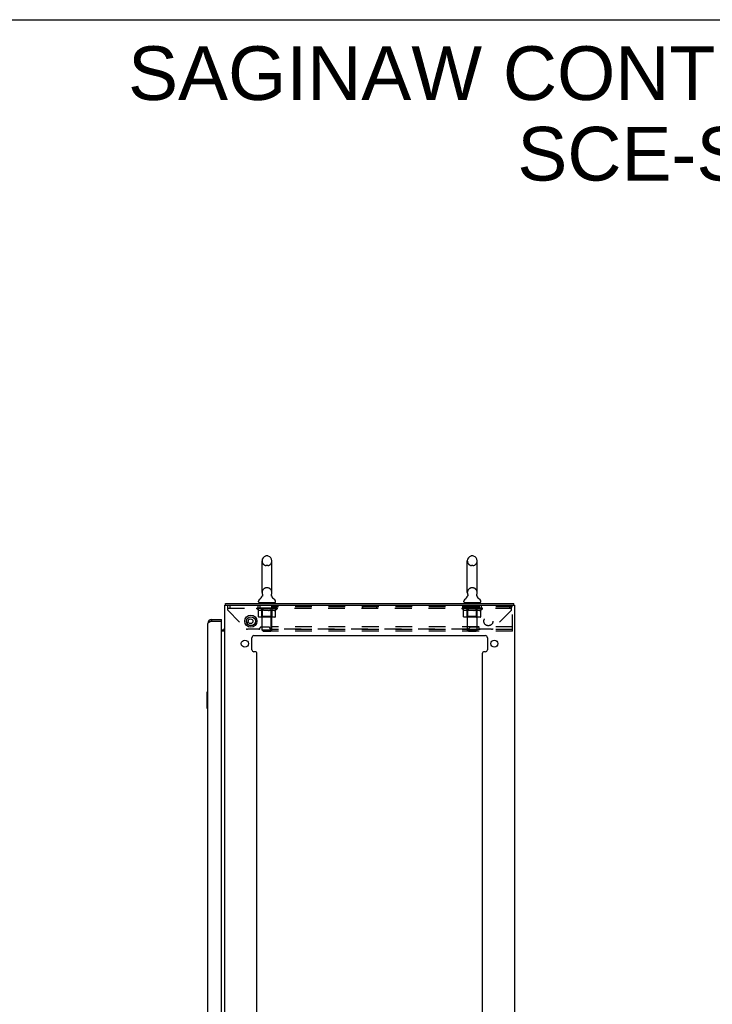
# Model space of a CAD drawing. Header units: inches. Extents: x 0 to 189, y 0 to 122.
# Tile 43 of 44: x 96 to 139, y 61 to 122. Entities that reach past the tile are written whole.
import ezdxf

# ---------------------------------------------------------------- set-up
doc = ezdxf.new("R2010")
doc.units = ezdxf.units.IN
doc.header["$LTSCALE"] = 10.388889
doc.header["$MEASUREMENT"] = 0
doc.linetypes.add('HIDDEN', pattern=[0.2, 0.1, -0.1])
doc.layers.get('0').update_dxf_attribs({"linetype": 'CONTINUOUS'})
doc.layers.add('DEFAULT_2', color=8, linetype='HIDDEN')
doc.layers.add('DIMENSIONS', color=7, linetype='CONTINUOUS')
doc.styles.get("Standard").update_dxf_attribs({"font": 'arial.ttf'})

msp = doc.modelspace()

# ---------------------------------------------------------------- linework, layer by layer
at = {"color": 7, "linetype": 'Continuous'}
for p, q in [((0, 122.222), (188.889, 122.222)), ((111.363, 86.662), (111.363, 88.637)), ((111.712, 88.937), (111.625, 88.937)), ((111.975, 86.662), (111.975, 88.637)), ((124.113, 86.662), (124.113, 88.637)), ((124.462, 88.937), (124.375, 88.937)), ((124.725, 86.662), (124.725, 88.637)), ((111.377, 86.443), (111.375, 86.439)), ((124.127, 86.443), (124.125, 86.439)), ((109.096, 85.888), (109.096, 85.992)), ((111.146, 86.091), (111.146, 86.13)), ((111.169, 86.022), (111.169, 85.992)), ((112.169, 86.022), (111.169, 86.022)), ((112.169, 86.022), (112.169, 85.992)), ((112.192, 86.091), (112.192, 86.13)), ((123.896, 86.091), (123.896, 86.13)), ((123.919, 86.022), (123.919, 85.992)), ((124.919, 86.022), (123.919, 86.022)), ((124.919, 86.022), (124.919, 85.992)), ((124.942, 86.091), (124.942, 86.13)), ((126.992, 85.888), (126.992, 85.992)), ((108.232, 84.992), (108.232, 84.888)), ((108.84, 84.888), (108.84, 84.992)), ((108.84, 84.888), (108.82, 84.888)), ((109.043, 84.351), (109.007, 84.385)), ((107.926, 80.477), (107.926, 79.507)), ((107.986, 80.492), (107.941, 80.492)), ((107.972, 80.392), (107.972, 79.592)), ((107.941, 79.492), (107.986, 79.492))]:
    msp.add_line(p, q, dxfattribs=at)
at = {"color": 3, "linetype": 'Continuous'}
for p, q in [((109.044, 7.356), (109.044, 85.888)), ((109.044, 85.888), (127.044, 85.888)), ((109.096, 85.992), (126.992, 85.992)), ((127.044, 85.888), (127.044, 7.356)), ((108.232, 84.992), (108.84, 84.992)), ((107.986, 8.498), (107.986, 84.745)), ((108.232, 84.888), (108.82, 84.888)), ((108.84, 8.376), (108.84, 84.868)), ((108.84, 84.346), (108.901, 84.346)), ((109.004, 84.388), (109.006, 84.386)), ((109.006, 84.386), (109.007, 84.386)), ((110.54, 84.638), (110.797, 84.638)), ((108.84, 84.294), (109.003, 84.294)), ((110.732, 83.121), (110.732, 83.867)), ((110.857, 83.992), (125.231, 83.992)), ((125.356, 83.867), (125.356, 83.121)), ((110.919, 82.996), (110.857, 82.996)), ((111.044, 59.539), (111.044, 82.871)), ((125.044, 82.871), (125.044, 59.539)), ((125.231, 82.996), (125.169, 82.996))]:
    msp.add_line(p, q, dxfattribs=at)
at = {"color": 7, "linetype": 'Continuous'}
for points in [[(111.382, 86.555), (111.383, 86.551), (111.385, 86.546), (111.386, 86.541), (111.387, 86.537), (111.389, 86.532), (111.389, 86.527), (111.39, 86.522), (111.391, 86.517), (111.391, 86.512), (111.391, 86.507), (111.391, 86.502), (111.391, 86.497), (111.39, 86.492), (111.39, 86.487), (111.389, 86.482), (111.388, 86.477), (111.387, 86.472), (111.386, 86.467), (111.384, 86.462), (111.383, 86.457), (111.381, 86.453), (111.379, 86.448), (111.377, 86.443)], [(111.962, 86.439), (111.96, 86.443), (111.958, 86.448), (111.956, 86.453), (111.954, 86.457), (111.953, 86.462), (111.951, 86.467), (111.95, 86.472), (111.949, 86.477), (111.948, 86.482), (111.947, 86.487), (111.947, 86.492), (111.946, 86.497), (111.946, 86.502), (111.946, 86.507), (111.946, 86.512), (111.947, 86.517), (111.947, 86.522), (111.948, 86.527), (111.949, 86.532), (111.95, 86.537), (111.951, 86.541), (111.952, 86.546), (111.954, 86.551), (111.955, 86.555)], [(124.132, 86.555), (124.133, 86.551), (124.135, 86.546), (124.136, 86.541), (124.137, 86.537), (124.139, 86.532), (124.139, 86.527), (124.14, 86.522), (124.141, 86.517), (124.141, 86.512), (124.141, 86.507), (124.141, 86.502), (124.141, 86.497), (124.14, 86.492), (124.14, 86.487), (124.139, 86.482), (124.138, 86.477), (124.137, 86.472), (124.136, 86.467), (124.135, 86.462), (124.133, 86.457), (124.131, 86.453), (124.129, 86.448), (124.127, 86.443)], [(124.712, 86.439), (124.71, 86.443), (124.708, 86.448), (124.706, 86.453), (124.704, 86.457), (124.703, 86.462), (124.701, 86.467), (124.7, 86.472), (124.699, 86.477), (124.698, 86.482), (124.697, 86.487), (124.697, 86.492), (124.696, 86.497), (124.696, 86.502), (124.696, 86.507), (124.696, 86.512), (124.697, 86.517), (124.697, 86.522), (124.698, 86.527), (124.699, 86.532), (124.7, 86.537), (124.701, 86.541), (124.702, 86.546), (124.704, 86.551), (124.705, 86.555)], [(107.971, 80.428), (107.971, 80.422), (107.971, 80.416), (107.972, 80.41), (107.972, 80.404), (107.972, 80.398), (107.972, 80.392)], [(107.972, 79.592), (107.972, 79.586), (107.972, 79.579), (107.972, 79.573), (107.971, 79.567), (107.971, 79.561), (107.971, 79.556)]]:
    msp.add_lwpolyline(points, dxfattribs=at)
at = {"color": 3, "linetype": 'Continuous'}
for points in [[(109.083, 85.888), (109.083, 85.89), (109.084, 85.895), (109.085, 85.9), (109.086, 85.906), (109.086, 85.911), (109.086, 85.917), (109.087, 85.923), (109.087, 85.928), (109.087, 85.933), (109.087, 85.938), (109.087, 85.952)], [(109.087, 85.952), (109.087, 85.956), (109.087, 85.96), (109.087, 85.963), (109.088, 85.966), (109.088, 85.969), (109.088, 85.973), (109.088, 85.976), (109.088, 85.978), (109.089, 85.981), (109.089, 85.983), (109.09, 85.984), (109.09, 85.986), (109.091, 85.987), (109.091, 85.988), (109.092, 85.989), (109.092, 85.99), (109.093, 85.991), (109.094, 85.991), (109.095, 85.992), (109.096, 85.992)], [(108.153, 84.858), (108.138, 84.852), (108.123, 84.846), (108.109, 84.84), (108.095, 84.834), (108.082, 84.828), (108.07, 84.823), (108.058, 84.817), (108.047, 84.811), (108.037, 84.805), (108.027, 84.799), (108.019, 84.793), (108.011, 84.787), (108.004, 84.781), (107.999, 84.775), (107.994, 84.769), (107.99, 84.763), (107.988, 84.757), (107.986, 84.751), (107.986, 84.745)], [(108.232, 84.888), (108.216, 84.882), (108.2, 84.876), (108.184, 84.87), (108.168, 84.864), (108.153, 84.858)], [(109.003, 84.389), (109.003, 84.389), (109.003, 84.389), (109.004, 84.388), (109.004, 84.388), (109.004, 84.388)], [(109.007, 84.386), (109.013, 84.381), (109.015, 84.38), (109.017, 84.379), (109.018, 84.377), (109.02, 84.376), (109.022, 84.374), (109.024, 84.372), (109.026, 84.371), (109.028, 84.369), (109.03, 84.367), (109.032, 84.365), (109.034, 84.363), (109.036, 84.361), (109.038, 84.359), (109.039, 84.357), (109.04, 84.355)], [(109.023, 84.317), (109.028, 84.319), (109.03, 84.321), (109.032, 84.322), (109.035, 84.323), (109.037, 84.324), (109.039, 84.326), (109.04, 84.327), (109.042, 84.329), (109.042, 84.33), (109.043, 84.332), (109.043, 84.333), (109.044, 84.335)], [(109.04, 84.355), (109.041, 84.353), (109.042, 84.351), (109.043, 84.35), (109.043, 84.348), (109.044, 84.347), (109.044, 84.346)], [(109.003, 84.294), (109.003, 84.296), (109.003, 84.298), (109.004, 84.3), (109.004, 84.301), (109.005, 84.303), (109.006, 84.305), (109.007, 84.306), (109.009, 84.308), (109.011, 84.309), (109.012, 84.311), (109.014, 84.312), (109.016, 84.313), (109.018, 84.315), (109.021, 84.316), (109.023, 84.317)]]:
    msp.add_lwpolyline(points, dxfattribs=at)
for centre, radius in [((110.669, 84.888), 0.375), ((110.648, 84.888), 0.148), ((110.294, 83.496), 0.219), ((125.794, 83.496), 0.219)]:
    msp.add_circle(centre, radius, dxfattribs=at)
at = {"color": 7, "linetype": 'Continuous'}
msp.add_circle((110.669, 84.888), 0.281, dxfattribs=at)
for centre, radius, start, end in [((111.669, 88.637), 0.306, 105.63034, 180), ((111.625, 88.794), 0.144, 90, 105.63034), ((111.712, 88.794), 0.144, 74.36966, 90), ((111.669, 88.637), 0.306, 0, 74.36966), ((124.419, 88.637), 0.306, 105.63034, 180), ((124.375, 88.794), 0.144, 90, 105.63034), ((124.462, 88.794), 0.144, 74.36966, 90), ((124.419, 88.637), 0.306, 0, 74.36966), ((111.289, 86.13), 0.144, 124.66265, 180), ((110.91, 86.679), 0.523, 304.66237, 336.9318), ((111.669, 86.662), 0.306, 180, 200.48713), ((112.427, 86.679), 0.523, 203.0682, 235.33763), ((111.669, 86.662), 0.306, 339.51287, 360), ((112.048, 86.13), 0.144, 0, 55.33735), ((124.039, 86.13), 0.144, 124.66265, 180), ((123.66, 86.679), 0.523, 304.66237, 336.9318), ((124.419, 86.662), 0.306, 180, 200.48713), ((125.177, 86.679), 0.523, 203.0682, 235.33763), ((124.419, 86.662), 0.306, 339.51287, 360), ((124.798, 86.13), 0.144, 0, 55.33735), ((111.215, 86.091), 0.069, 180, 270), ((112.123, 86.091), 0.069, 270, 360), ((123.965, 86.091), 0.069, 180, 270), ((124.873, 86.091), 0.069, 270, 360), ((108.232, 84.745), 0.142, 90, 131.36643), ((108.15, 84.602), 0.26, 87.37257, 90), ((107.941, 80.477), 0.015, 90, 180), ((107.971, 80.477), 0.015, 0, 90), ((107.941, 79.507), 0.015, 180, 270), ((107.971, 79.507), 0.015, 270, 360)]:
    msp.add_arc(centre, radius, start, end, dxfattribs=at)
at = {"color": 3, "linetype": 'Continuous'}
for centre, radius, start, end in [((108.232, 84.745), 0.246, 90, 180), ((108.82, 84.868), 0.02, 0, 90), ((108.901, 84.488), 0.142, 270, 360), ((110.398, 84.763), 0.0625, 316.84117, 92.61621), ((110.857, 83.867), 0.125, 90, 180), ((125.231, 83.867), 0.125, 0, 90), ((110.857, 83.121), 0.125, 180, 270), ((125.231, 83.121), 0.125, 270, 360), ((110.919, 82.871), 0.125, 0, 90), ((125.169, 82.871), 0.125, 90, 180)]:
    msp.add_arc(centre, radius, start, end, dxfattribs=at)
at = {"layer": 'DEFAULT_2', "color": 8, "linetype": 'HIDDEN'}
for p, q in [((111.712, 88.337), (111.625, 88.337)), ((124.462, 88.337), (124.375, 88.337)), ((111.712, 86.962), (111.625, 86.962)), ((124.462, 86.962), (124.375, 86.962)), ((109.231, 85.57), (109.231, 85.888)), ((109.231, 85.7), (126.856, 85.7)), ((109.231, 85.57), (110.376, 84.425)), ((109.356, 85.888), (109.356, 85.7)), ((111.035, 85.655), (111.035, 85.695)), ((111.035, 85.695), (111.342, 85.695)), ((111.132, 85.587), (111.035, 85.655)), ((112.302, 85.655), (111.035, 85.655)), ((111.036, 85.695), (111.036, 85.7)), ((111.157, 85.698), (111.036, 85.7)), ((111.045, 85.695), (111.045, 85.702)), ((111.054, 85.692), (111.054, 85.695)), ((111.054, 85.692), (112.284, 85.692)), ((111.062, 85.692), (111.062, 85.695)), ((111.063, 85.692), (111.063, 85.695)), ((111.074, 85.695), (111.074, 85.702)), ((111.09, 85.692), (111.09, 85.695)), ((111.092, 85.692), (111.092, 85.695)), ((111.106, 85.888), (111.106, 85.7)), ((111.12, 85.695), (111.12, 85.702)), ((111.132, 85.181), (111.132, 85.587)), ((111.132, 85.587), (111.147, 85.577)), ((111.135, 85.692), (111.135, 85.695)), ((111.137, 85.692), (111.137, 85.695)), ((111.162, 85.568), (111.147, 85.577)), ((111.157, 85.695), (111.157, 85.698)), ((111.176, 85.56), (111.162, 85.568)), ((111.191, 85.554), (111.176, 85.561)), ((111.183, 85.695), (111.183, 85.702)), ((111.185, 85.692), (111.185, 85.695)), ((111.186, 85.692), (111.186, 85.695)), ((111.189, 85.692), (111.189, 85.695)), ((111.196, 85.692), (111.196, 85.695)), ((111.196, 85.692), (111.196, 85.695)), ((111.199, 85.692), (111.199, 85.695)), ((111.203, 85.692), (111.203, 85.696)), ((111.207, 85.692), (111.207, 85.695)), ((111.221, 85.692), (111.221, 85.695)), ((111.229, 85.888), (111.229, 85.7)), ((111.239, 85.692), (111.239, 85.695)), ((111.24, 85.692), (111.24, 85.698)), ((111.26, 85.692), (111.26, 85.695)), ((111.26, 85.692), (111.26, 85.695)), ((111.262, 85.695), (111.262, 85.702)), ((111.271, 85.692), (111.271, 85.695)), ((111.275, 85.692), (111.275, 85.695)), ((111.285, 85.692), (111.285, 85.695)), ((111.296, 85.692), (111.296, 85.699)), ((111.311, 85.692), (111.311, 85.695)), ((111.314, 85.692), (111.314, 85.695)), ((111.342, 85.692), (111.342, 85.695)), ((111.356, 85.56), (111.342, 85.554)), ((111.409, 85.695), (111.347, 85.695)), ((111.352, 85.695), (111.352, 85.702)), ((111.356, 86.022), (111.356, 85.992)), ((111.356, 85.183), (111.356, 85.652)), ((111.37, 85.568), (111.356, 85.56)), ((111.359, 85.692), (111.359, 85.695)), ((111.363, 85.692), (111.363, 85.695)), ((111.369, 84.341), (111.369, 85.987)), ((111.369, 85.692), (111.369, 85.7)), ((111.385, 85.577), (111.37, 85.568)), ((111.374, 85.692), (111.374, 85.695)), ((111.384, 85.692), (111.384, 85.695)), ((111.4, 85.587), (111.385, 85.577)), ((111.385, 85.577), (111.4, 85.587)), ((111.4, 85.181), (111.4, 85.587)), ((111.4, 85.587), (111.429, 85.577)), ((111.409, 85.692), (111.409, 85.695)), ((111.484, 85.695), (111.424, 85.695)), ((111.458, 85.568), (111.429, 85.577)), ((111.445, 85.692), (111.445, 85.695)), ((111.452, 85.695), (111.452, 85.702)), ((111.456, 85.692), (111.456, 85.695)), ((111.486, 85.56), (111.457, 85.568)), ((111.458, 85.692), (111.458, 85.701)), ((111.461, 85.692), (111.461, 85.695)), ((111.468, 85.692), (111.468, 85.695)), ((111.484, 85.692), (111.484, 85.695)), ((111.514, 85.554), (111.486, 85.561)), ((111.564, 85.695), (111.51, 85.695)), ((111.523, 85.692), (111.523, 85.695)), ((111.554, 85.695), (111.669, 85.702)), ((111.559, 85.695), (111.559, 85.702)), ((111.559, 85.695), (111.559, 85.702)), ((111.559, 85.702), (111.559, 85.702)), ((111.559, 85.692), (111.559, 85.695)), ((111.563, 85.692), (111.563, 85.695)), ((111.564, 85.692), (111.564, 85.695)), ((111.564, 85.692), (111.564, 85.695)), ((111.648, 85.695), (111.6, 85.695)), ((111.605, 85.692), (111.605, 85.695)), ((111.648, 85.692), (111.648, 85.695)), ((111.666, 85.695), (111.666, 85.695)), ((111.666, 85.692), (111.666, 85.695)), ((111.666, 85.692), (111.666, 85.695)), ((111.669, 85.695), (111.669, 85.702)), ((111.669, 85.702), (111.783, 85.695)), ((111.671, 85.692), (111.671, 85.695)), ((111.671, 85.692), (111.671, 85.695)), ((111.671, 85.695), (111.671, 85.695)), ((111.689, 85.692), (111.689, 85.695)), ((111.689, 85.695), (111.738, 85.695)), ((111.732, 85.692), (111.732, 85.695)), ((111.773, 85.692), (111.773, 85.695)), ((111.773, 85.692), (111.773, 85.695)), ((111.773, 85.695), (111.828, 85.695)), ((111.774, 85.692), (111.774, 85.695)), ((111.778, 85.695), (111.778, 85.702)), ((111.778, 85.702), (111.779, 85.702)), ((111.778, 85.692), (111.778, 85.695)), ((111.779, 85.695), (111.779, 85.702)), ((111.814, 85.692), (111.814, 85.695)), ((111.85, 85.56), (111.822, 85.554)), ((111.878, 85.568), (111.85, 85.56)), ((111.854, 85.692), (111.854, 85.695)), ((111.854, 85.695), (111.913, 85.695)), ((111.869, 85.692), (111.869, 85.695)), ((111.876, 85.692), (111.876, 85.695)), ((111.906, 85.576), (111.878, 85.568)), ((111.879, 85.692), (111.879, 85.701)), ((111.881, 85.692), (111.881, 85.695)), ((111.885, 85.695), (111.885, 85.702)), ((111.892, 85.692), (111.892, 85.695)), ((111.935, 85.586), (111.906, 85.576)), ((111.919, 84.263), (111.919, 85.888)), ((126.919, 85.784), (111.919, 85.784)), ((111.928, 85.692), (111.928, 85.695)), ((111.929, 85.695), (111.99, 85.695)), ((111.935, 85.181), (111.935, 85.586)), ((111.935, 85.586), (111.949, 85.576)), ((111.963, 85.568), (111.949, 85.577)), ((111.953, 85.692), (111.953, 85.695)), ((111.977, 85.56), (111.963, 85.568)), ((111.964, 85.692), (111.964, 85.695)), ((111.968, 85.692), (111.968, 85.7)), ((111.969, 84.341), (111.969, 85.987)), ((111.974, 85.692), (111.974, 85.695)), ((111.99, 85.554), (111.976, 85.56)), ((111.978, 85.692), (111.978, 85.695)), ((111.981, 86.022), (111.981, 85.992)), ((111.981, 85.183), (111.981, 85.652)), ((111.985, 85.695), (111.985, 85.702)), ((111.995, 85.692), (111.995, 85.695)), ((111.995, 85.695), (112.197, 85.695)), ((112.023, 85.692), (112.023, 85.695)), ((112.026, 85.692), (112.026, 85.695)), ((112.041, 85.692), (112.041, 85.699)), ((112.053, 85.692), (112.053, 85.695)), ((112.062, 85.692), (112.062, 85.695)), ((112.066, 85.692), (112.066, 85.695)), ((112.076, 85.695), (112.076, 85.702)), ((112.077, 85.692), (112.077, 85.695)), ((112.077, 85.692), (112.077, 85.695)), ((112.097, 85.692), (112.097, 85.698)), ((112.098, 85.692), (112.098, 85.695)), ((112.109, 85.888), (112.109, 85.7)), ((112.116, 85.692), (112.116, 85.695)), ((112.13, 85.692), (112.13, 85.695)), ((112.135, 85.692), (112.135, 85.696)), ((112.138, 85.692), (112.138, 85.695)), ((112.141, 85.692), (112.141, 85.695)), ((112.141, 85.692), (112.141, 85.695)), ((112.161, 85.56), (112.148, 85.554)), ((112.149, 85.692), (112.149, 85.695)), ((112.152, 85.692), (112.152, 85.695)), ((112.152, 85.692), (112.152, 85.695)), ((112.154, 85.695), (112.154, 85.702)), ((112.175, 85.568), (112.161, 85.56)), ((112.189, 85.576), (112.175, 85.568)), ((112.203, 85.586), (112.189, 85.576)), ((112.2, 85.692), (112.2, 85.695)), ((112.203, 85.692), (112.203, 85.695)), ((112.203, 85.586), (112.302, 85.655)), ((112.203, 85.181), (112.203, 85.586)), ((112.217, 85.695), (112.217, 85.702)), ((112.246, 85.692), (112.246, 85.695)), ((112.247, 85.692), (112.247, 85.695)), ((112.264, 85.695), (112.264, 85.702)), ((112.274, 85.692), (112.274, 85.695)), ((112.275, 85.692), (112.275, 85.695)), ((112.284, 85.692), (112.284, 85.695)), ((112.292, 85.695), (112.292, 85.702)), ((112.302, 85.655), (112.302, 85.702)), ((117.606, 85.888), (117.606, 85.7)), ((118.481, 85.888), (118.481, 85.7)), ((123.785, 85.655), (123.785, 85.695)), ((123.785, 85.695), (124.092, 85.695)), ((123.882, 85.587), (123.785, 85.655)), ((125.052, 85.655), (123.785, 85.655)), ((123.786, 85.695), (123.786, 85.7)), ((123.907, 85.698), (123.786, 85.7)), ((123.795, 85.695), (123.795, 85.702)), ((123.804, 85.692), (123.804, 85.695)), ((123.804, 85.692), (125.034, 85.692)), ((123.812, 85.692), (123.812, 85.695)), ((123.813, 85.692), (123.813, 85.695)), ((123.824, 85.695), (123.824, 85.702)), ((123.84, 85.692), (123.84, 85.695)), ((123.842, 85.692), (123.842, 85.695)), ((123.87, 85.695), (123.87, 85.702)), ((123.882, 85.181), (123.882, 85.587)), ((123.882, 85.587), (123.897, 85.577)), ((123.885, 85.692), (123.885, 85.695)), ((123.887, 85.692), (123.887, 85.695)), ((123.912, 85.568), (123.897, 85.577)), ((123.907, 85.695), (123.907, 85.698)), ((123.926, 85.56), (123.912, 85.568)), ((123.941, 85.554), (123.926, 85.561)), ((123.933, 85.695), (123.933, 85.702)), ((123.935, 85.692), (123.935, 85.695)), ((123.936, 85.692), (123.936, 85.695)), ((123.939, 85.692), (123.939, 85.695)), ((123.946, 85.692), (123.946, 85.695)), ((123.946, 85.692), (123.946, 85.695)), ((123.949, 85.692), (123.949, 85.695)), ((123.953, 85.692), (123.953, 85.696)), ((123.957, 85.692), (123.957, 85.695)), ((123.971, 85.692), (123.971, 85.695)), ((123.981, 85.888), (123.981, 85.7)), ((123.989, 85.692), (123.989, 85.695)), ((123.99, 85.692), (123.99, 85.698)), ((124.01, 85.692), (124.01, 85.695)), ((124.01, 85.692), (124.01, 85.695)), ((124.012, 85.695), (124.012, 85.702)), ((124.021, 85.692), (124.021, 85.695)), ((124.025, 85.692), (124.025, 85.695)), ((124.035, 85.692), (124.035, 85.695)), ((124.046, 85.692), (124.046, 85.699)), ((124.061, 85.692), (124.061, 85.695)), ((124.064, 85.692), (124.064, 85.695)), ((124.092, 85.692), (124.092, 85.695)), ((124.106, 85.56), (124.092, 85.554)), ((124.159, 85.695), (124.097, 85.695)), ((124.102, 85.695), (124.102, 85.702)), ((124.106, 86.022), (124.106, 85.992)), ((124.106, 85.183), (124.106, 85.652)), ((124.12, 85.568), (124.106, 85.56)), ((124.109, 85.692), (124.109, 85.695)), ((124.113, 85.692), (124.113, 85.695)), ((124.119, 84.341), (124.119, 85.987)), ((124.119, 85.692), (124.119, 85.7)), ((124.135, 85.577), (124.12, 85.568)), ((124.124, 85.692), (124.124, 85.695)), ((124.135, 85.692), (124.135, 85.695)), ((124.15, 85.587), (124.135, 85.577)), ((124.15, 85.181), (124.15, 85.587)), ((124.15, 85.587), (124.179, 85.577)), ((124.159, 85.692), (124.159, 85.695)), ((124.234, 85.695), (124.174, 85.695)), ((124.208, 85.568), (124.179, 85.577)), ((124.195, 85.692), (124.195, 85.695)), ((124.202, 85.695), (124.202, 85.702)), ((124.206, 85.692), (124.206, 85.695)), ((124.236, 85.56), (124.207, 85.568)), ((124.208, 85.692), (124.208, 85.701)), ((124.211, 85.692), (124.211, 85.695)), ((124.218, 85.692), (124.218, 85.695)), ((124.234, 85.692), (124.234, 85.695)), ((124.264, 85.554), (124.236, 85.561)), ((124.314, 85.695), (124.26, 85.695)), ((124.273, 85.692), (124.273, 85.695)), ((124.304, 85.695), (124.419, 85.702)), ((124.309, 85.695), (124.309, 85.702)), ((124.309, 85.695), (124.309, 85.702)), ((124.309, 85.702), (124.309, 85.702)), ((124.309, 85.692), (124.309, 85.695)), ((124.313, 85.692), (124.313, 85.695)), ((124.314, 85.692), (124.314, 85.695)), ((124.314, 85.692), (124.314, 85.695)), ((124.398, 85.695), (124.35, 85.695)), ((124.355, 85.692), (124.355, 85.695)), ((124.398, 85.692), (124.398, 85.695)), ((124.416, 85.695), (124.416, 85.695)), ((124.416, 85.692), (124.416, 85.695)), ((124.416, 85.692), (124.416, 85.695)), ((124.419, 85.695), (124.419, 85.702)), ((124.419, 85.702), (124.533, 85.695)), ((124.421, 85.692), (124.421, 85.695)), ((124.421, 85.692), (124.421, 85.695)), ((124.421, 85.695), (124.421, 85.695)), ((124.439, 85.692), (124.439, 85.695)), ((124.439, 85.695), (124.488, 85.695)), ((124.482, 85.692), (124.482, 85.695)), ((124.523, 85.692), (124.523, 85.695)), ((124.523, 85.692), (124.523, 85.695)), ((124.523, 85.695), (124.578, 85.695)), ((124.524, 85.692), (124.524, 85.695)), ((124.528, 85.695), (124.528, 85.702)), ((124.528, 85.702), (124.529, 85.702)), ((124.528, 85.692), (124.528, 85.695)), ((124.529, 85.695), (124.529, 85.702)), ((124.564, 85.692), (124.564, 85.695)), ((124.6, 85.56), (124.572, 85.554)), ((124.628, 85.568), (124.6, 85.56)), ((124.604, 85.692), (124.604, 85.695)), ((124.604, 85.695), (124.663, 85.695)), ((124.619, 85.692), (124.619, 85.695)), ((124.626, 85.692), (124.626, 85.695)), ((124.656, 85.576), (124.628, 85.568)), ((124.629, 85.692), (124.629, 85.701)), ((124.631, 85.692), (124.631, 85.695)), ((124.635, 85.695), (124.635, 85.702)), ((124.642, 85.692), (124.642, 85.695)), ((124.685, 85.586), (124.656, 85.576)), ((124.678, 85.692), (124.678, 85.695)), ((124.679, 85.695), (124.74, 85.695)), ((124.685, 85.181), (124.685, 85.586)), ((124.685, 85.586), (124.699, 85.576)), ((124.713, 85.568), (124.699, 85.577)), ((124.703, 85.692), (124.703, 85.695)), ((124.727, 85.56), (124.713, 85.568)), ((124.714, 85.692), (124.714, 85.695)), ((124.718, 85.692), (124.718, 85.7)), ((124.719, 84.341), (124.719, 85.987)), ((124.724, 85.692), (124.724, 85.695)), ((124.74, 85.554), (124.726, 85.56)), ((124.728, 85.692), (124.728, 85.695)), ((124.731, 86.022), (124.731, 85.992)), ((124.731, 85.183), (124.731, 85.652)), ((124.735, 85.695), (124.735, 85.702)), ((124.745, 85.692), (124.745, 85.695)), ((124.746, 85.695), (124.947, 85.695)), ((124.773, 85.692), (124.773, 85.695)), ((124.776, 85.692), (124.776, 85.695)), ((124.791, 85.692), (124.791, 85.699)), ((124.803, 85.692), (124.803, 85.695)), ((124.812, 85.692), (124.812, 85.695)), ((124.816, 85.692), (124.816, 85.695)), ((124.826, 85.695), (124.826, 85.702)), ((124.827, 85.692), (124.827, 85.695)), ((124.827, 85.692), (124.827, 85.695)), ((124.847, 85.692), (124.847, 85.698)), ((124.848, 85.692), (124.848, 85.695)), ((124.856, 85.888), (124.856, 85.7)), ((124.866, 85.692), (124.866, 85.695)), ((124.88, 85.692), (124.88, 85.695)), ((124.885, 85.692), (124.885, 85.696)), ((124.888, 85.692), (124.888, 85.695)), ((124.891, 85.692), (124.891, 85.695)), ((124.891, 85.692), (124.891, 85.695)), ((124.911, 85.56), (124.898, 85.554)), ((124.899, 85.692), (124.899, 85.695)), ((124.902, 85.692), (124.902, 85.695)), ((124.902, 85.692), (124.902, 85.695)), ((124.904, 85.695), (124.904, 85.702)), ((124.925, 85.568), (124.911, 85.56)), ((124.939, 85.576), (124.925, 85.568)), ((124.953, 85.586), (124.939, 85.576)), ((124.95, 85.692), (124.95, 85.695)), ((124.953, 85.692), (124.953, 85.695)), ((124.953, 85.586), (125.052, 85.655)), ((124.953, 85.181), (124.953, 85.586)), ((124.967, 85.695), (124.967, 85.702)), ((124.981, 85.888), (124.981, 85.7)), ((124.996, 85.692), (124.996, 85.695)), ((124.997, 85.692), (124.997, 85.695)), ((125.014, 85.695), (125.014, 85.702)), ((125.024, 85.692), (125.024, 85.695)), ((125.025, 85.692), (125.025, 85.695)), ((125.034, 85.692), (125.034, 85.695)), ((125.042, 85.695), (125.042, 85.702)), ((125.052, 85.655), (125.052, 85.702)), ((126.856, 85.57), (125.711, 84.425)), ((126.731, 85.888), (126.731, 85.7)), ((126.856, 85.57), (126.856, 85.888)), ((126.919, 84.263), (126.919, 85.888)), ((112.16, 85.143), (111.175, 85.143)), ((111.205, 85.548), (111.191, 85.554)), ((111.219, 85.544), (111.205, 85.548)), ((111.313, 85.544), (111.219, 85.544)), ((111.313, 85.544), (111.327, 85.548)), ((111.356, 85.183), (111.316, 85.143)), ((111.342, 85.554), (111.327, 85.548)), ((111.981, 85.183), (111.356, 85.183)), ((111.542, 85.548), (111.514, 85.554)), ((111.57, 85.544), (111.542, 85.548)), ((111.768, 85.544), (111.57, 85.544)), ((111.768, 85.544), (111.795, 85.548)), ((111.823, 85.554), (111.795, 85.548)), ((111.914, 85.143), (111.916, 85.144)), ((111.921, 85.146), (111.924, 85.148)), ((111.924, 85.148), (111.926, 85.15)), ((111.981, 85.183), (112.021, 85.143)), ((112.004, 85.548), (111.99, 85.554)), ((112.017, 85.544), (112.004, 85.548)), ((112.121, 85.544), (112.017, 85.544)), ((112.121, 85.544), (112.134, 85.548)), ((112.148, 85.554), (112.134, 85.548)), ((124.91, 85.143), (123.925, 85.143)), ((123.955, 85.548), (123.941, 85.554)), ((123.969, 85.544), (123.955, 85.548)), ((124.063, 85.544), (123.969, 85.544)), ((124.063, 85.544), (124.077, 85.548)), ((124.106, 85.183), (124.066, 85.143)), ((124.092, 85.554), (124.077, 85.548)), ((124.731, 85.183), (124.106, 85.183)), ((124.292, 85.548), (124.264, 85.554)), ((124.32, 85.544), (124.292, 85.548)), ((124.518, 85.544), (124.32, 85.544)), ((124.518, 85.544), (124.545, 85.548)), ((124.573, 85.554), (124.545, 85.548)), ((124.664, 85.143), (124.666, 85.144)), ((124.671, 85.146), (124.674, 85.148)), ((124.674, 85.148), (124.676, 85.15)), ((124.731, 85.183), (124.771, 85.143)), ((124.754, 85.548), (124.74, 85.554)), ((124.767, 85.544), (124.754, 85.548)), ((124.871, 85.544), (124.767, 85.544)), ((124.871, 85.544), (124.884, 85.548)), ((124.898, 85.554), (124.884, 85.548)), ((111.172, 84.387), (110.468, 84.387)), ((111.231, 84.446), (111.231, 84.453)), ((111.797, 84.512), (111.29, 84.512)), ((111.438, 84.272), (111.369, 84.341)), ((111.969, 84.341), (111.369, 84.341)), ((111.856, 84.446), (111.856, 84.453)), ((111.9, 84.272), (111.969, 84.341)), ((124.172, 84.387), (111.915, 84.387)), ((126.919, 84.544), (111.919, 84.544)), ((126.919, 84.367), (111.919, 84.367)), ((124.188, 84.272), (124.119, 84.341)), ((124.719, 84.341), (124.119, 84.341)), ((124.231, 84.446), (124.231, 84.453)), ((124.797, 84.512), (124.29, 84.512)), ((124.65, 84.272), (124.719, 84.341)), ((124.856, 84.446), (124.856, 84.453)), ((125.619, 84.387), (124.915, 84.387)), ((111.438, 84.272), (111.9, 84.272)), ((126.919, 84.263), (111.919, 84.263)), ((124.188, 84.272), (124.65, 84.272))]:
    msp.add_line(p, q, dxfattribs=at)
for points in [[(111.175, 85.143), (111.17, 85.144), (111.165, 85.145), (111.16, 85.146), (111.155, 85.148), (111.15, 85.15), (111.146, 85.153), (111.142, 85.157), (111.139, 85.161), (111.136, 85.165), (111.134, 85.17), (111.133, 85.175), (111.132, 85.181)], [(111.421, 85.143), (111.419, 85.144), (111.416, 85.145), (111.414, 85.146), (111.411, 85.148), (111.409, 85.15), (111.407, 85.153), (111.405, 85.157), (111.403, 85.161), (111.402, 85.165), (111.401, 85.17), (111.4, 85.175), (111.4, 85.181)], [(111.916, 85.144), (111.919, 85.145), (111.921, 85.146)], [(111.926, 85.15), (111.928, 85.153), (111.93, 85.157), (111.932, 85.161), (111.933, 85.165)], [(111.928, 85.153), (111.93, 85.157), (111.932, 85.161)], [(111.933, 85.165), (111.934, 85.17), (111.935, 85.175), (111.935, 85.181)], [(111.934, 85.17), (111.935, 85.175), (111.935, 85.181)], [(112.16, 85.143), (112.165, 85.144), (112.17, 85.145), (112.175, 85.146), (112.18, 85.148), (112.184, 85.15), (112.189, 85.153), (112.193, 85.157), (112.196, 85.161), (112.199, 85.165), (112.201, 85.17), (112.202, 85.175), (112.203, 85.181)], [(123.925, 85.143), (123.92, 85.144), (123.915, 85.145), (123.91, 85.146), (123.905, 85.148), (123.9, 85.15), (123.896, 85.153), (123.892, 85.157), (123.889, 85.161), (123.886, 85.165), (123.884, 85.17), (123.883, 85.175), (123.882, 85.181)], [(124.171, 85.143), (124.169, 85.144), (124.166, 85.145), (124.164, 85.146), (124.161, 85.148), (124.159, 85.15), (124.157, 85.153), (124.155, 85.157), (124.153, 85.161), (124.152, 85.165), (124.151, 85.17), (124.15, 85.175), (124.15, 85.181)], [(124.666, 85.144), (124.669, 85.145), (124.671, 85.146)], [(124.676, 85.15), (124.678, 85.153), (124.68, 85.157), (124.682, 85.161), (124.683, 85.165)], [(124.678, 85.153), (124.68, 85.157), (124.682, 85.161)], [(124.683, 85.165), (124.684, 85.17), (124.685, 85.175), (124.685, 85.181)], [(124.684, 85.17), (124.685, 85.175), (124.685, 85.181)], [(124.91, 85.143), (124.915, 85.144), (124.92, 85.145), (124.925, 85.146), (124.93, 85.148), (124.935, 85.15), (124.939, 85.153), (124.943, 85.157), (124.946, 85.161), (124.949, 85.165), (124.951, 85.17), (124.952, 85.175), (124.953, 85.181)]]:
    msp.add_lwpolyline(points, dxfattribs=at)
msp.add_circle((125.419, 84.888), 0.281, dxfattribs=at)
for centre, radius, start, end in [((111.669, 88.637), 0.306, 180, 254.36966), ((111.669, 88.637), 0.306, 285.63034, 360), ((124.419, 88.637), 0.306, 180, 254.36966), ((124.419, 88.637), 0.306, 285.63034, 360), ((111.625, 88.481), 0.144, 254.36966, 270), ((111.712, 88.481), 0.144, 270, 285.63034), ((124.375, 88.481), 0.144, 254.36966, 270), ((124.462, 88.481), 0.144, 270, 285.63034), ((111.669, 86.662), 0.306, 105.63034, 180), ((111.625, 86.819), 0.144, 90, 105.63034), ((111.712, 86.819), 0.144, 74.36966, 90), ((111.669, 86.662), 0.306, 0, 74.36966), ((124.419, 86.662), 0.306, 105.63034, 180), ((124.375, 86.819), 0.144, 90, 105.63034), ((124.462, 86.819), 0.144, 74.36966, 90), ((124.419, 86.662), 0.306, 0, 74.36966), ((111.316, 85.652), 0.0398, 0, 89.99999), ((111.334, 85.987), 0.0345, 0, 90), ((112.003, 85.987), 0.0345, 90, 180), ((112.021, 85.652), 0.0398, 90.00001, 180), ((124.066, 85.652), 0.0398, 0, 89.99999), ((124.084, 85.987), 0.0345, 0, 90), ((124.753, 85.987), 0.0345, 90, 180), ((124.771, 85.652), 0.0398, 90.00001, 180), ((110.468, 84.517), 0.13, 225, 270), ((111.172, 84.446), 0.0591, 270, 360), ((111.29, 84.453), 0.0591, 90, 180), ((111.797, 84.453), 0.0591, 0, 90), ((111.915, 84.446), 0.0591, 180, 270), ((124.172, 84.446), 0.0591, 270, 360), ((124.29, 84.453), 0.0591, 90, 180), ((124.797, 84.453), 0.0591, 0, 90), ((124.915, 84.446), 0.0591, 180, 270), ((125.619, 84.517), 0.13, 270, 315)]:
    msp.add_arc(centre, radius, start, end, dxfattribs=at)
for centre, major_axis, ratio, start_param, end_param in [((111.669, 85.702), (0.633, 0.007), 0.05963, 9.249616, 9.431313), ((111.669, 85.702), (0.633, 0), 0.060556, -3.083241, -2.96706), ((111.669, 85.702), (0.633, 0.013), 0.05688, 2.791345, 2.965878), ((111.06, 85.69), (0.198, -0.002), 0.05963, 0.605815, 1.645666), ((110.991, 85.69), (0.198, 0.002), 0.05963, 0.25549, 1.295341), ((111.669, 85.702), (0.633, -0.007), 0.05963, -2.96643, -2.791898), ((110.991, 85.683), (0.198, 0.004), 0.05688, 1.20151, 1.294789), ((111.06, 85.683), (0.198, 0), 0.060556, 1.551758, 1.645036), ((111.061, 85.685), (0.164, 0.002), 0.05963, 1.065228, 1.614276), ((111.015, 85.683), (0.198, 0.002), 0.05963, 1.170259, 1.376596), ((111.041, 85.685), (0.164, 0.003), 0.05688, 0.890143, 1.43919), ((111.099, 85.685), (0.164, 0), 0.060556, 1.240391, 1.789438), ((111.669, 85.702), (0.633, 0.019), 0.052395, 2.616403, 2.790936), ((111.122, 85.69), (0.198, -0.004), 0.05688, 0.7809, 1.820751), ((110.987, 85.69), (0.198, 0.004), 0.05688, 0.080405, 1.120256), ((111.669, 85.702), (0.633, -0.013), 0.05688, -2.791345, -2.616812), ((110.987, 85.683), (0.198, 0.006), 0.052395, 1.026568, 1.119847), ((111.122, 85.683), (0.198, -0.002), 0.05963, 1.72692, 1.820198), ((111.04, 85.685), (0.164, 0.005), 0.052395, 0.715201, 1.264248), ((111.155, 85.685), (0.164, -0.002), 0.05963, 1.415553, 1.9646), ((111.669, 85.702), (0.633, 0.025), 0.046319, 2.441654, 2.616187), ((111.202, 85.69), (0.198, -0.006), 0.052395, 0.955842, 1.995693), ((111.004, 85.69), (0.198, 0.006), 0.052395, -0.094537, 0.945314), ((111.669, 85.702), (0.633, -0.019), 0.052395, -2.616403, -2.44187), ((111.004, 85.683), (0.198, 0.008), 0.046319, 0.851819, 0.945098), ((111.202, 85.683), (0.198, -0.004), 0.05688, 1.902006, 1.995284), ((111.059, 85.685), (0.164, 0.006), 0.046319, 0.540452, 1.089499), ((111.226, 85.685), (0.164, -0.003), 0.05688, 1.590638, 2.139686), ((111.015, 85.69), (0.198, 0), 0.060556, 0.430652, 0.777569), ((111.669, 85.702), (0.633, 0.029), 0.038841, 2.267123, 2.441656), ((111.295, 85.69), (0.198, -0.008), 0.046319, 1.130591, 2.170442), ((111.669, 85.702), (0.633, -0.025), 0.046319, -2.441654, -2.267121), ((111.042, 85.69), (0.198, 0.008), 0.046319, -0.269286, 0.770565), ((111.042, 85.683), (0.198, 0.009), 0.038841, 0.677289, 0.770567), ((111.295, 85.683), (0.198, -0.006), 0.052395, 2.076947, 2.170226), ((111.096, 85.685), (0.164, 0.008), 0.038841, 0.365921, 0.914969), ((111.31, 85.685), (0.164, -0.005), 0.052395, 1.76558, 2.314627), ((111.669, 85.702), (0.633, 0.033), 0.030195, 2.09281, 2.267343), ((111.4, 85.69), (0.198, -0.009), 0.038841, 1.305122, 2.344973), ((111.669, 85.702), (0.633, -0.029), 0.038841, -2.267123, -2.092591), ((111.098, 85.69), (0.198, 0.009), 0.038841, -0.443817, 0.596034), ((111.098, 85.683), (0.198, 0.01), 0.030195, 0.502975, 0.596254), ((111.4, 85.683), (0.198, -0.008), 0.046319, 2.251696, 2.344975), ((111.15, 85.685), (0.164, 0.009), 0.030195, 0.191608, 0.740655), ((111.406, 85.685), (0.164, -0.006), 0.046319, 1.940329, 2.489376), ((111.171, 85.69), (0.198, 0.01), 0.030195, -0.61813, 0.421721), ((111.669, 85.702), (0.633, 0.036), 0.020645, 1.918687, 2.09322), ((111.513, 85.69), (0.198, -0.01), 0.030195, 1.479435, 2.519286), ((111.669, 85.702), (0.633, -0.033), 0.030195, -2.09281, -1.918277), ((111.171, 85.683), (0.198, 0.011), 0.020645, 0.328852, 0.422131), ((111.513, 85.683), (0.198, -0.009), 0.038841, 2.426227, 2.519505), ((111.22, 85.685), (0.164, 0.009), 0.020645, 0.017485, 0.566532), ((111.509, 85.685), (0.164, -0.008), 0.038841, 2.11486, 2.663907), ((111.26, 85.69), (0.198, 0.011), 0.020645, -0.792253, 0.247598), ((111.669, 85.702), (0.633, 0.038), 0.010478, 1.744704, 1.919237), ((111.63, 85.69), (0.198, -0.011), 0.020645, 1.653558, 2.693409), ((111.669, 85.702), (0.633, -0.036), 0.020645, -1.918687, -1.744154), ((111.26, 85.683), (0.198, 0.012), 0.010478, 0.154869, 0.248148), ((111.63, 85.683), (0.198, -0.01), 0.030195, 2.60054, 2.693819), ((111.304, 85.685), (0.164, 0.01), 0.010478, 6.126688, 6.675735), ((111.617, 85.685), (0.164, -0.009), 0.030195, 2.289173, 2.83822), ((111.361, 85.69), (0.198, 0.012), 0.010478, -0.966236, -0.000846), ((111.749, 85.69), (0.198, -0.012), 0.010478, 1.827541, 2.867392), ((111.669, 85.702), (0.633, -0.038), 0.010478, -1.744704, -1.570171), ((111.749, 85.683), (0.198, -0.011), 0.020645, 2.774664, 2.867942), ((111.727, 85.685), (0.164, -0.009), 0.020645, 2.463296, 3.012344), ((111.588, 85.69), (0.198, 0.012), 0.010478, 0.274201, 1.314052), ((111.502, 85.685), (0.164, 0.01), 0.010478, -0.000483, 0.504314), ((111.471, 85.683), (0.198, 0.012), 0.010478, 0.099668, 0.192946), ((111.669, 85.702), (0.633, 0.038), 0.010478, -1.571421, -1.396888), ((111.866, 85.683), (0.198, -0.012), 0.010478, 2.948646, 3.041925), ((111.835, 85.685), (0.164, -0.01), 0.010478, 2.637279, 3.142076), ((111.707, 85.69), (0.198, 0.011), 0.020645, 0.448184, 1.488034), ((111.61, 85.685), (0.164, 0.009), 0.020645, 0.129249, 0.678296), ((111.588, 85.683), (0.198, 0.011), 0.020645, 0.273651, 0.366929), ((111.976, 85.69), (0.198, -0.012), 0.010478, -3.140747, -2.175357), ((111.669, 85.702), (0.633, 0.036), 0.020645, -1.397439, -1.222906), ((111.669, 85.702), (0.633, -0.038), 0.010478, 1.222355, 1.396888), ((111.824, 85.69), (0.198, 0.01), 0.030195, 0.622307, 1.662158), ((111.72, 85.685), (0.164, 0.009), 0.030195, 0.303372, 0.852419), ((112.033, 85.685), (0.164, -0.01), 0.010478, 2.749043, 3.29809), ((112.077, 85.69), (0.198, -0.011), 0.020645, 2.893995, 3.933846), ((111.707, 85.683), (0.198, 0.01), 0.030195, 0.447774, 0.541052), ((112.077, 85.683), (0.198, -0.012), 0.010478, 2.893445, 2.986723), ((111.669, 85.702), (0.633, 0.033), 0.030195, -1.223315, -1.048783), ((111.669, 85.702), (0.633, -0.036), 0.020645, 1.048373, 1.222906), ((111.937, 85.69), (0.198, 0.009), 0.038841, 0.79662, 1.836471), ((111.828, 85.685), (0.164, 0.008), 0.038841, 0.477686, 1.026733), ((112.117, 85.685), (0.164, -0.009), 0.020645, 2.57506, 3.124108), ((112.166, 85.69), (0.198, -0.01), 0.030195, 2.719872, 3.759723), ((112.042, 85.69), (0.198, 0.008), 0.046319, 0.971151, 2.011002), ((111.824, 85.683), (0.198, 0.009), 0.038841, 0.622087, 0.715366), ((112.166, 85.683), (0.198, -0.011), 0.020645, 2.719462, 2.812741), ((111.669, 85.702), (0.633, 0.029), 0.038841, -1.049002, -0.874469), ((111.669, 85.702), (0.633, -0.033), 0.030195, 0.87425, 1.048783), ((111.931, 85.685), (0.164, 0.006), 0.046319, 0.652216, 1.201263), ((112.136, 85.69), (0.198, 0.006), 0.052395, 1.1459, 2.185751), ((112.187, 85.685), (0.164, -0.009), 0.030195, 2.400937, 2.949985), ((112.239, 85.69), (0.198, -0.009), 0.038841, 2.545558, 3.585409), ((112.027, 85.685), (0.164, 0.005), 0.052395, 0.826965, 1.376012), ((111.937, 85.683), (0.198, 0.008), 0.046319, 0.796618, 0.889896), ((112.239, 85.683), (0.198, -0.01), 0.030195, 2.545339, 2.638617), ((112.215, 85.69), (0.198, 0.004), 0.05688, 1.320842, 2.360692), ((111.669, 85.702), (0.633, 0.025), 0.046319, -0.874471, -0.699939), ((111.669, 85.702), (0.633, -0.029), 0.038841, 0.699936, 0.874469), ((112.296, 85.69), (0.198, -0.008), 0.046319, 2.371028, 3.410879), ((112.241, 85.685), (0.164, -0.008), 0.038841, 2.226624, 2.775671), ((112.278, 85.69), (0.198, 0.002), 0.05963, 1.495927, 2.535778), ((112.111, 85.685), (0.164, 0.003), 0.05688, 1.001907, 1.550954), ((112.333, 85.69), (0.198, -0.006), 0.052395, 2.196279, 3.23613), ((112.278, 85.685), (0.164, -0.006), 0.046319, 2.052093, 2.601141), ((112.042, 85.683), (0.198, 0.006), 0.052395, 0.971367, 1.064645), ((112.296, 85.683), (0.198, -0.009), 0.038841, 2.371026, 2.464304), ((112.322, 85.69), (0.198, 0), 0.060556, 1.671089, 2.71094), ((112.35, 85.69), (0.198, -0.004), 0.05688, 2.021337, 3.061188), ((111.669, 85.702), (0.633, 0.019), 0.052395, -0.699723, -0.52519), ((111.669, 85.702), (0.633, -0.025), 0.046319, 0.525406, 0.699939), ((112.346, 85.69), (0.198, -0.002), 0.05963, 1.846251, 2.886102), ((112.183, 85.685), (0.164, 0.002), 0.05963, 1.176993, 1.72604), ((112.297, 85.685), (0.164, -0.005), 0.052395, 1.877344, 2.426392), ((112.238, 85.685), (0.164, 0), 0.060556, 1.352155, 1.901202), ((112.296, 85.685), (0.164, -0.003), 0.05688, 1.702402, 2.25145), ((112.276, 85.685), (0.164, -0.002), 0.05963, 1.527317, 2.076364), ((112.136, 85.683), (0.198, 0.004), 0.05688, 1.146309, 1.239587), ((112.333, 85.683), (0.198, -0.008), 0.046319, 2.196495, 2.289773), ((111.669, 85.702), (0.633, 0.013), 0.05688, -0.524781, -0.350248), ((111.669, 85.702), (0.633, -0.019), 0.052395, 0.350657, 0.52519), ((112.215, 85.683), (0.198, 0.002), 0.05963, 1.321394, 1.414673), ((112.35, 85.683), (0.198, -0.006), 0.052395, 2.021746, 2.115024), ((111.669, 85.702), (0.633, 0.007), 0.05963, -0.349695, -0.175162), ((111.669, 85.702), (0.633, -0.013), 0.05688, 0.175715, 0.350248), ((112.278, 85.683), (0.198, 0), 0.060556, 1.496556, 1.589835), ((112.346, 85.683), (0.198, -0.004), 0.05688, 1.846804, 1.940083), ((112.322, 85.683), (0.198, -0.002), 0.05963, 1.671719, 1.764997), ((111.669, 85.702), (0.633, 0), 0.060556, -0.174533, 0), ((111.669, 85.702), (0.633, -0.007), 0.05963, 0.000629, 0.175162), ((124.419, 85.702), (0.633, 0.007), 0.05963, 9.249616, 9.431313), ((124.419, 85.702), (0.633, 0), 0.060556, -3.083241, -2.96706), ((124.419, 85.702), (0.633, 0.013), 0.05688, 2.791345, 2.965878), ((123.81, 85.69), (0.198, -0.002), 0.05963, 0.605815, 1.645666), ((123.741, 85.69), (0.198, 0.002), 0.05963, 0.25549, 1.295341), ((124.419, 85.702), (0.633, -0.007), 0.05963, -2.96643, -2.791898), ((123.741, 85.683), (0.198, 0.004), 0.05688, 1.20151, 1.294789), ((123.81, 85.683), (0.198, 0), 0.060556, 1.551758, 1.645036), ((123.811, 85.685), (0.164, 0.002), 0.05963, 1.065228, 1.614276), ((123.765, 85.683), (0.198, 0.002), 0.05963, 1.170259, 1.376596), ((123.791, 85.685), (0.164, 0.003), 0.05688, 0.890143, 1.43919), ((123.849, 85.685), (0.164, 0), 0.060556, 1.240391, 1.789438), ((124.419, 85.702), (0.633, 0.019), 0.052395, 2.616403, 2.790936), ((123.872, 85.69), (0.198, -0.004), 0.05688, 0.7809, 1.820751), ((123.737, 85.69), (0.198, 0.004), 0.05688, 0.080405, 1.120256), ((124.419, 85.702), (0.633, -0.013), 0.05688, -2.791345, -2.616812), ((123.737, 85.683), (0.198, 0.006), 0.052395, 1.026568, 1.119847), ((123.872, 85.683), (0.198, -0.002), 0.05963, 1.72692, 1.820198), ((123.79, 85.685), (0.164, 0.005), 0.052395, 0.715201, 1.264248), ((123.905, 85.685), (0.164, -0.002), 0.05963, 1.415553, 1.9646), ((124.419, 85.702), (0.633, 0.025), 0.046319, 2.441654, 2.616187), ((123.952, 85.69), (0.198, -0.006), 0.052395, 0.955842, 1.995693), ((123.754, 85.69), (0.198, 0.006), 0.052395, -0.094537, 0.945314), ((124.419, 85.702), (0.633, -0.019), 0.052395, -2.616403, -2.44187), ((123.754, 85.683), (0.198, 0.008), 0.046319, 0.851819, 0.945098), ((123.952, 85.683), (0.198, -0.004), 0.05688, 1.902006, 1.995284), ((123.809, 85.685), (0.164, 0.006), 0.046319, 0.540452, 1.089499), ((123.976, 85.685), (0.164, -0.003), 0.05688, 1.590638, 2.139686), ((123.765, 85.69), (0.198, 0), 0.060556, 0.430652, 0.777569), ((124.419, 85.702), (0.633, 0.029), 0.038841, 2.267123, 2.441656), ((124.045, 85.69), (0.198, -0.008), 0.046319, 1.130591, 2.170442), ((124.419, 85.702), (0.633, -0.025), 0.046319, -2.441654, -2.267121), ((123.792, 85.69), (0.198, 0.008), 0.046319, -0.269286, 0.770565), ((123.792, 85.683), (0.198, 0.009), 0.038841, 0.677289, 0.770567), ((124.045, 85.683), (0.198, -0.006), 0.052395, 2.076947, 2.170226), ((123.846, 85.685), (0.164, 0.008), 0.038841, 0.365921, 0.914969), ((124.06, 85.685), (0.164, -0.005), 0.052395, 1.76558, 2.314627), ((124.419, 85.702), (0.633, 0.033), 0.030195, 2.09281, 2.267343), ((124.15, 85.69), (0.198, -0.009), 0.038841, 1.305122, 2.344973), ((124.419, 85.702), (0.633, -0.029), 0.038841, -2.267123, -2.092591), ((123.848, 85.69), (0.198, 0.009), 0.038841, -0.443817, 0.596034), ((123.848, 85.683), (0.198, 0.01), 0.030195, 0.502975, 0.596254), ((124.15, 85.683), (0.198, -0.008), 0.046319, 2.251696, 2.344975), ((123.9, 85.685), (0.164, 0.009), 0.030195, 0.191608, 0.740655), ((124.156, 85.685), (0.164, -0.006), 0.046319, 1.940329, 2.489376), ((123.921, 85.69), (0.198, 0.01), 0.030195, -0.61813, 0.421721), ((124.419, 85.702), (0.633, 0.036), 0.020645, 1.918687, 2.09322), ((124.263, 85.69), (0.198, -0.01), 0.030195, 1.479435, 2.519286), ((124.419, 85.702), (0.633, -0.033), 0.030195, -2.09281, -1.918277), ((123.921, 85.683), (0.198, 0.011), 0.020645, 0.328852, 0.422131), ((124.263, 85.683), (0.198, -0.009), 0.038841, 2.426227, 2.519505), ((123.97, 85.685), (0.164, 0.009), 0.020645, 0.017485, 0.566532), ((124.259, 85.685), (0.164, -0.008), 0.038841, 2.11486, 2.663907), ((124.01, 85.69), (0.198, 0.011), 0.020645, -0.792253, 0.247598), ((124.419, 85.702), (0.633, 0.038), 0.010478, 1.744704, 1.919237), ((124.38, 85.69), (0.198, -0.011), 0.020645, 1.653558, 2.693409), ((124.419, 85.702), (0.633, -0.036), 0.020645, -1.918687, -1.744154), ((124.01, 85.683), (0.198, 0.012), 0.010478, 0.154869, 0.248148), ((124.38, 85.683), (0.198, -0.01), 0.030195, 2.60054, 2.693819), ((124.054, 85.685), (0.164, 0.01), 0.010478, 6.126688, 6.675735), ((124.367, 85.685), (0.164, -0.009), 0.030195, 2.289173, 2.83822), ((124.111, 85.69), (0.198, 0.012), 0.010478, -0.966236, -0.000846), ((124.499, 85.69), (0.198, -0.012), 0.010478, 1.827541, 2.867392), ((124.419, 85.702), (0.633, -0.038), 0.010478, -1.744704, -1.570171), ((124.499, 85.683), (0.198, -0.011), 0.020645, 2.774664, 2.867942), ((124.477, 85.685), (0.164, -0.009), 0.020645, 2.463296, 3.012344), ((124.338, 85.69), (0.198, 0.012), 0.010478, 0.274201, 1.314052), ((124.252, 85.685), (0.164, 0.01), 0.010478, -0.000483, 0.504314), ((124.221, 85.683), (0.198, 0.012), 0.010478, 0.099668, 0.192946), ((124.419, 85.702), (0.633, 0.038), 0.010478, -1.571421, -1.396888), ((124.616, 85.683), (0.198, -0.012), 0.010478, 2.948646, 3.041925), ((124.585, 85.685), (0.164, -0.01), 0.010478, 2.637279, 3.142076), ((124.457, 85.69), (0.198, 0.011), 0.020645, 0.448184, 1.488034), ((124.36, 85.685), (0.164, 0.009), 0.020645, 0.129249, 0.678296), ((124.338, 85.683), (0.198, 0.011), 0.020645, 0.273651, 0.366929), ((124.726, 85.69), (0.198, -0.012), 0.010478, -3.140747, -2.175357), ((124.419, 85.702), (0.633, 0.036), 0.020645, -1.397439, -1.222906), ((124.419, 85.702), (0.633, -0.038), 0.010478, 1.222355, 1.396888), ((124.574, 85.69), (0.198, 0.01), 0.030195, 0.622307, 1.662158), ((124.47, 85.685), (0.164, 0.009), 0.030195, 0.303372, 0.852419), ((124.783, 85.685), (0.164, -0.01), 0.010478, 2.749043, 3.29809), ((124.827, 85.69), (0.198, -0.011), 0.020645, 2.893995, 3.933846), ((124.457, 85.683), (0.198, 0.01), 0.030195, 0.447774, 0.541052), ((124.827, 85.683), (0.198, -0.012), 0.010478, 2.893445, 2.986723), ((124.419, 85.702), (0.633, 0.033), 0.030195, -1.223315, -1.048783), ((124.419, 85.702), (0.633, -0.036), 0.020645, 1.048373, 1.222906), ((124.687, 85.69), (0.198, 0.009), 0.038841, 0.79662, 1.836471), ((124.578, 85.685), (0.164, 0.008), 0.038841, 0.477686, 1.026733), ((124.867, 85.685), (0.164, -0.009), 0.020645, 2.57506, 3.124108), ((124.916, 85.69), (0.198, -0.01), 0.030195, 2.719872, 3.759723), ((124.792, 85.69), (0.198, 0.008), 0.046319, 0.971151, 2.011002), ((124.574, 85.683), (0.198, 0.009), 0.038841, 0.622087, 0.715366), ((124.916, 85.683), (0.198, -0.011), 0.020645, 2.719462, 2.812741), ((124.419, 85.702), (0.633, 0.029), 0.038841, -1.049002, -0.874469), ((124.419, 85.702), (0.633, -0.033), 0.030195, 0.87425, 1.048783), ((124.681, 85.685), (0.164, 0.006), 0.046319, 0.652216, 1.201263), ((124.886, 85.69), (0.198, 0.006), 0.052395, 1.1459, 2.185751), ((124.937, 85.685), (0.164, -0.009), 0.030195, 2.400937, 2.949985), ((124.989, 85.69), (0.198, -0.009), 0.038841, 2.545558, 3.585409), ((124.777, 85.685), (0.164, 0.005), 0.052395, 0.826965, 1.376012), ((124.687, 85.683), (0.198, 0.008), 0.046319, 0.796618, 0.889896), ((124.989, 85.683), (0.198, -0.01), 0.030195, 2.545339, 2.638617), ((124.965, 85.69), (0.198, 0.004), 0.05688, 1.320842, 2.360692), ((124.419, 85.702), (0.633, 0.025), 0.046319, -0.874471, -0.699939), ((124.419, 85.702), (0.633, -0.029), 0.038841, 0.699936, 0.874469), ((125.046, 85.69), (0.198, -0.008), 0.046319, 2.371028, 3.410879), ((124.991, 85.685), (0.164, -0.008), 0.038841, 2.226624, 2.775671), ((125.028, 85.69), (0.198, 0.002), 0.05963, 1.495927, 2.535778), ((124.861, 85.685), (0.164, 0.003), 0.05688, 1.001907, 1.550954), ((125.083, 85.69), (0.198, -0.006), 0.052395, 2.196279, 3.23613), ((125.028, 85.685), (0.164, -0.006), 0.046319, 2.052093, 2.601141), ((124.792, 85.683), (0.198, 0.006), 0.052395, 0.971367, 1.064645), ((125.046, 85.683), (0.198, -0.009), 0.038841, 2.371026, 2.464304), ((125.072, 85.69), (0.198, 0), 0.060556, 1.671089, 2.71094), ((125.1, 85.69), (0.198, -0.004), 0.05688, 2.021337, 3.061188), ((124.419, 85.702), (0.633, 0.019), 0.052395, -0.699723, -0.52519), ((124.419, 85.702), (0.633, -0.025), 0.046319, 0.525406, 0.699939), ((125.096, 85.69), (0.198, -0.002), 0.05963, 1.846251, 2.886102), ((124.933, 85.685), (0.164, 0.002), 0.05963, 1.176993, 1.72604), ((125.047, 85.685), (0.164, -0.005), 0.052395, 1.877344, 2.426392), ((124.988, 85.685), (0.164, 0), 0.060556, 1.352155, 1.901202), ((125.046, 85.685), (0.164, -0.003), 0.05688, 1.702402, 2.25145), ((125.026, 85.685), (0.164, -0.002), 0.05963, 1.527317, 2.076364), ((124.886, 85.683), (0.198, 0.004), 0.05688, 1.146309, 1.239587), ((125.083, 85.683), (0.198, -0.008), 0.046319, 2.196495, 2.289773), ((124.419, 85.702), (0.633, 0.013), 0.05688, -0.524781, -0.350248), ((124.419, 85.702), (0.633, -0.019), 0.052395, 0.350657, 0.52519), ((124.965, 85.683), (0.198, 0.002), 0.05963, 1.321394, 1.414673), ((125.1, 85.683), (0.198, -0.006), 0.052395, 2.021746, 2.115024), ((124.419, 85.702), (0.633, 0.007), 0.05963, -0.349695, -0.175162), ((124.419, 85.702), (0.633, -0.013), 0.05688, 0.175715, 0.350248), ((125.028, 85.683), (0.198, 0), 0.060556, 1.496556, 1.589835), ((125.096, 85.683), (0.198, -0.004), 0.05688, 1.846804, 1.940083), ((125.072, 85.683), (0.198, -0.002), 0.05963, 1.671719, 1.764997), ((124.419, 85.702), (0.633, 0), 0.060556, -0.174533, 0), ((124.419, 85.702), (0.633, -0.007), 0.05963, 0.000629, 0.175162)]:
    msp.add_ellipse(centre, major_axis=major_axis, ratio=ratio, start_param=start_param, end_param=end_param, dxfattribs=at)

# ---------------------------------------------------------------- texts
at = {"layer": 'DIMENSIONS', "color": 2, "linetype": 'Continuous', "insert": (145.207, 120.572), "char_height": 3.33333, "width": 84.18835, "attachment_point": 2, "line_spacing_factor": 0.9}
msp.add_mtext('SAGINAW CONTROL & ENGINEERING\\PSCE-S200605LG', dxfattribs=at)

doc.saveas('drawing.dxf')
